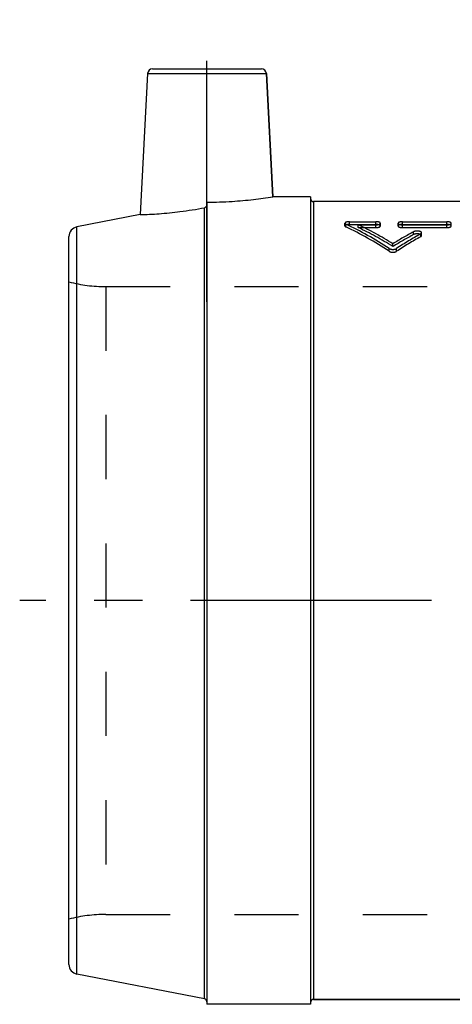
# Model space of a CAD drawing. Header units: millimetres. Extents: x 440 to 560, y 448 to 552.
# Tile 1 of 2: x 440 to 484, y 453 to 552. Entities that reach past the tile are written whole.
import ezdxf

# ---------------------------------------------------------------- set-up
doc = ezdxf.new("R2010")
doc.units = ezdxf.units.MM
doc.header["$LTSCALE"] = 65.185185
doc.linetypes.add('CENTER', pattern=[0.6, 0.375, -0.075, 0.075, -0.075])
doc.linetypes.add('HIDDEN', pattern=[0.2, 0.1, -0.1])
for name, color, linetype in [('ACHSEN_S', 7, 'CONTINUOUS'), ('KOERPER', 7, 'CONTINUOUS'), ('KONST.EL_MIT_GEO', 7, 'CONTINUOUS'), ('L1', 7, 'CONTINUOUS')]:
    doc.layers.add(name, color=color, linetype=linetype)

msp = doc.modelspace()

# ---------------------------------------------------------------- linework, layer by layer
at = {"layer": 'ACHSEN_S', "color": 2, "linetype": 'CENTER'}
msp.add_line((560, 493.512), (440, 493.512), dxfattribs=at)
at = {"layer": 'KOERPER', "color": 7, "linetype": 'Continuous'}
for p, q in [((452.975, 547.014), (452.225, 532.696)), ((465.025, 547.014), (465.68, 534.513)), ((459, 533.96), (459, 452.512)), ((469.5, 534.513), (465.68, 534.513)), ((469.5, 534.513), (469.5, 452.512)), ((458.757, 453.06), (458.757, 533.401)), ((469.8, 453.012), (530.2, 453.012)), ((469.5, 452.512), (459, 452.512))]:
    msp.add_line(p, q, dxfattribs=at)
at = {"layer": 'KOERPER', "color": 8, "linetype": 'HIDDEN'}
for p, q in [((448.745, 525.388), (551.255, 525.388)), ((448.745, 461.637), (499, 461.637))]:
    msp.add_line(p, q, dxfattribs=at)
at = {"layer": 'KOERPER', "color": 7, "linetype": 'Continuous'}
for points, knots in [([(459, 533.96), (459.855, 533.96), (461.435, 534.011), (463.663, 534.213), (465.032, 534.406), (465.68, 534.513)], [0, 0, 0, 0, 0.38229, 0.706267, 1, 1, 1, 1]), ([(452.225, 532.696), (452.863, 532.709), (454.211, 532.773), (456.393, 532.993), (457.929, 533.241), (458.757, 533.401)], [0, 0, 0, 0, 0.29098, 0.615334, 1, 1, 1, 1]), ([(458.757, 533.401), (458.791, 533.407), (458.858, 533.433), (458.937, 533.504), (458.988, 533.597), (459, 533.667), (459, 533.701)], [0, 0, 0, 0, 0.250055, 0.500119, 0.75009, 1, 1, 1, 1])]:
    msp.add_open_spline(points, degree=3, knots=knots, dxfattribs=at)
at = {"layer": 'KONST.EL_MIT_GEO', "color": 7, "linetype": 'Continuous'}
for p, q in [((452.975, 547.014), (465.025, 547.014)), ((453.474, 547.487), (464.526, 547.487)), ((465.68, 534.513), (465.025, 547.014)), ((469.8, 534.013), (469.8, 453.012)), ((530.2, 534.013), (469.8, 534.013)), ((452.225, 532.696), (445.809, 531.448)), ((445.809, 455.577), (445.809, 531.448)), ((445, 456.558), (445, 530.467)), ((458.757, 453.06), (445.809, 455.577)), ((530.2, 453.012), (469.8, 453.012))]:
    msp.add_line(p, q, dxfattribs=at)
at = {"layer": 'KONST.EL_MIT_GEO', "color": 8, "linetype": 'HIDDEN'}
for p, q in [((469.5, 534.312), (469.5, 452.712)), ((459, 533.701), (459, 452.765)), ((473.449, 531.689), (473.449, 531.972)), ((473.449, 531.972), (476.143, 531.972)), ((476.143, 531.689), (476.143, 531.972)), ((478.838, 531.689), (478.838, 531.972)), ((478.838, 531.972), (483.328, 531.972)), ((483.328, 531.689), (483.328, 531.972)), ((473, 531.537), (473, 531.82)), ((473.089, 531.444), (473.089, 531.727)), ((473.449, 531.689), (476.143, 531.689)), ((474.345, 531.38), (474.345, 531.663)), ((474.345, 531.663), (476.143, 531.663)), ((474.345, 531.38), (476.143, 531.38)), ((476.143, 531.38), (476.143, 531.663)), ((476.592, 531.537), (476.592, 531.82)), ((478.389, 531.537), (478.389, 531.82)), ((478.838, 531.689), (483.328, 531.689)), ((478.838, 531.38), (478.838, 531.663)), ((478.838, 531.663), (483.328, 531.663)), ((478.838, 531.38), (483.328, 531.38)), ((479.966, 530.667), (479.966, 530.951)), ((483.328, 531.38), (483.328, 531.663)), ((483.777, 531.537), (483.777, 531.82)), ((480.686, 530.45), (480.686, 530.733)), ((480.775, 530.559), (480.775, 530.843)), ((477.497, 528.968), (477.497, 529.254)), ((477.863, 529.451), (477.863, 529.736)), ((478.228, 528.968), (478.228, 529.254)), ((448.745, 525.388), (448.745, 461.637)), ((448.745, 525.388), (551.255, 525.388)), ((448.745, 461.637), (499, 461.637))]:
    msp.add_line(p, q, dxfattribs=at)
at = {"layer": 'KONST.EL_MIT_GEO', "color": 7, "linetype": 'Continuous'}
for centre, radius, start, end in [((453.474, 546.987), 0.5, 90, 177), ((464.526, 546.987), 0.5, 3, 90), ((469.8, 534.312), 0.3, 180, 270), ((446, 530.467), 1, 101, 180), ((446, 456.558), 1, 180, 259), ((458.7, 452.765), 0.3, 0, 79), ((469.8, 452.712), 0.3, 90, 177.27273)]:
    msp.add_arc(centre, radius, start, end, dxfattribs=at)
at = {"layer": 'KONST.EL_MIT_GEO', "color": 8, "linetype": 'HIDDEN'}
for centre, radius, start, end in [((448.745, 540.388), 15, 255.54255, 270), ((448.745, 446.637), 15, 90, 104.45745), ((469.8, 452.712), 0.3, 177.27273, 180)]:
    msp.add_arc(centre, radius, start, end, dxfattribs=at)
for centre, major_axis, start_param, end_param in [((472.553, 493.512), (-17.665, 39.237), -0.780965, -0.635665), ((472.553, 493.512), (-17.536, 38.948), -0.782183, -0.635796), ((473.674, 493.512), (-17.665, 39.237), -0.7559, -0.640084), ((473.674, 493.512), (-17.536, 38.948), -0.756927, -0.640248), ((482.051, 493.512), (17.665, 39.237), 0.686512, 0.7559), ((482.051, 493.512), (17.536, 38.948), 0.68702, 0.756927), ((483.172, 493.512), (17.665, 39.237), 0.699726, 0.780965), ((483.172, 493.512), (17.536, 38.948), 0.700332, 0.782183)]:
    msp.add_ellipse(centre, major_axis=major_axis, ratio=0.633233, start_param=start_param, end_param=end_param, dxfattribs=at)
for points, knots in [([(473.449, 531.972), (473.392, 531.972), (473.308, 531.967), (473.202, 531.949), (473.134, 531.93), (473.078, 531.908), (473.036, 531.883), (473.008, 531.854), (473, 531.83), (473, 531.82)], [0, 0, 0, 0, 0.343791, 0.501231, 0.642142, 0.762684, 0.8608, 0.937567, 1, 1, 1, 1]), ([(476.592, 531.82), (476.592, 531.83), (476.585, 531.854), (476.557, 531.883), (476.514, 531.908), (476.458, 531.93), (476.39, 531.949), (476.285, 531.967), (476.201, 531.972), (476.143, 531.972)], [0, 0, 0, 0, 0.062432, 0.1392, 0.237314, 0.357856, 0.498768, 0.656208, 1, 1, 1, 1]), ([(478.838, 531.972), (478.78, 531.972), (478.696, 531.967), (478.591, 531.949), (478.523, 531.93), (478.467, 531.908), (478.425, 531.883), (478.396, 531.854), (478.389, 531.83), (478.389, 531.82)], [0, 0, 0, 0, 0.343792, 0.501232, 0.642144, 0.762686, 0.8608, 0.937568, 1, 1, 1, 1]), ([(483.777, 531.82), (483.777, 531.83), (483.77, 531.854), (483.741, 531.883), (483.699, 531.908), (483.643, 531.93), (483.575, 531.949), (483.47, 531.967), (483.386, 531.972), (483.328, 531.972)], [0, 0, 0, 0, 0.062432, 0.1392, 0.237314, 0.357856, 0.498768, 0.656208, 1, 1, 1, 1]), ([(473, 531.82), (473, 531.812), (473.006, 531.787), (473.038, 531.754), (473.07, 531.736), (473.089, 531.727)], [0, 0, 0, 0, 0.188249, 0.534464, 1, 1, 1, 1]), ([(473.449, 531.689), (473.392, 531.689), (473.308, 531.684), (473.202, 531.666), (473.134, 531.648), (473.078, 531.625), (473.036, 531.6), (473.008, 531.571), (473, 531.548), (473, 531.537)], [0, 0, 0, 0, 0.343783, 0.501219, 0.642128, 0.762668, 0.860784, 0.937557, 1, 1, 1, 1]), ([(473, 531.537), (473, 531.529), (473.006, 531.505), (473.038, 531.471), (473.07, 531.453), (473.089, 531.444)], [0, 0, 0, 0, 0.188265, 0.534489, 1, 1, 1, 1]), ([(476.143, 531.663), (476.201, 531.663), (476.285, 531.669), (476.39, 531.688), (476.458, 531.707), (476.514, 531.73), (476.557, 531.757), (476.585, 531.786), (476.592, 531.81), (476.592, 531.82)], [0, 0, 0, 0, 0.342716, 0.499886, 0.64079, 0.761598, 0.860185, 0.937441, 1, 1, 1, 1]), ([(476.592, 531.537), (476.592, 531.548), (476.585, 531.571), (476.557, 531.6), (476.514, 531.625), (476.458, 531.648), (476.39, 531.666), (476.285, 531.684), (476.201, 531.689), (476.143, 531.689)], [0, 0, 0, 0, 0.062443, 0.139215, 0.23733, 0.357871, 0.498779, 0.656216, 1, 1, 1, 1]), ([(476.143, 531.38), (476.201, 531.38), (476.285, 531.386), (476.39, 531.405), (476.458, 531.424), (476.514, 531.448), (476.557, 531.474), (476.585, 531.503), (476.592, 531.527), (476.592, 531.537)], [0, 0, 0, 0, 0.3427, 0.499864, 0.640765, 0.761573, 0.860165, 0.93743, 1, 1, 1, 1]), ([(478.389, 531.82), (478.389, 531.81), (478.396, 531.786), (478.425, 531.757), (478.467, 531.73), (478.523, 531.707), (478.591, 531.688), (478.696, 531.669), (478.78, 531.663), (478.838, 531.663)], [0, 0, 0, 0, 0.062559, 0.139815, 0.238402, 0.35921, 0.500114, 0.657284, 1, 1, 1, 1]), ([(478.838, 531.689), (478.78, 531.689), (478.696, 531.684), (478.591, 531.666), (478.523, 531.648), (478.467, 531.625), (478.425, 531.6), (478.396, 531.571), (478.389, 531.548), (478.389, 531.537)], [0, 0, 0, 0, 0.343784, 0.501221, 0.642129, 0.76267, 0.860785, 0.937557, 1, 1, 1, 1]), ([(478.389, 531.537), (478.389, 531.527), (478.396, 531.503), (478.425, 531.474), (478.467, 531.448), (478.523, 531.424), (478.591, 531.405), (478.696, 531.386), (478.78, 531.38), (478.838, 531.38)], [0, 0, 0, 0, 0.06257, 0.139835, 0.238427, 0.359235, 0.500136, 0.6573, 1, 1, 1, 1]), ([(480.775, 530.843), (480.775, 530.852), (480.771, 530.873), (480.753, 530.901), (480.726, 530.927), (480.673, 530.96), (480.586, 530.993), (480.465, 531.017), (480.33, 531.025), (480.195, 531.017), (480.072, 530.995), (479.998, 530.968), (479.966, 530.951)], [0, 0, 0, 0, 0.032397, 0.068336, 0.110303, 0.159439, 0.279039, 0.422133, 0.57825, 0.734734, 0.87887, 1, 1, 1, 1]), ([(483.328, 531.663), (483.386, 531.663), (483.47, 531.669), (483.575, 531.688), (483.643, 531.707), (483.699, 531.73), (483.741, 531.757), (483.77, 531.786), (483.777, 531.81), (483.777, 531.82)], [0, 0, 0, 0, 0.342716, 0.499886, 0.64079, 0.761598, 0.860185, 0.937441, 1, 1, 1, 1]), ([(483.777, 531.537), (483.777, 531.548), (483.77, 531.571), (483.741, 531.6), (483.699, 531.625), (483.643, 531.648), (483.575, 531.666), (483.47, 531.684), (483.386, 531.689), (483.328, 531.689)], [0, 0, 0, 0, 0.062443, 0.139215, 0.23733, 0.357871, 0.498779, 0.656216, 1, 1, 1, 1]), ([(483.328, 531.38), (483.386, 531.38), (483.47, 531.386), (483.575, 531.405), (483.643, 531.424), (483.699, 531.448), (483.741, 531.474), (483.77, 531.503), (483.777, 531.527), (483.777, 531.537)], [0, 0, 0, 0, 0.3427, 0.499864, 0.640765, 0.761573, 0.860165, 0.93743, 1, 1, 1, 1]), ([(480.775, 530.559), (480.775, 530.569), (480.771, 530.589), (480.753, 530.617), (480.726, 530.643), (480.673, 530.677), (480.586, 530.709), (480.465, 530.733), (480.33, 530.742), (480.195, 530.734), (480.072, 530.711), (479.998, 530.684), (479.966, 530.667)], [0, 0, 0, 0, 0.032431, 0.068396, 0.110381, 0.159526, 0.279124, 0.4222, 0.578293, 0.734754, 0.878872, 1, 1, 1, 1]), ([(480.686, 530.733), (480.699, 530.741), (480.723, 530.756), (480.752, 530.783), (480.771, 530.812), (480.775, 530.833), (480.775, 530.843)], [0, 0, 0, 0, 0.309929, 0.574199, 0.79919, 1, 1, 1, 1]), ([(480.686, 530.45), (480.699, 530.457), (480.723, 530.472), (480.752, 530.499), (480.771, 530.528), (480.775, 530.549), (480.775, 530.559)], [0, 0, 0, 0, 0.309818, 0.574055, 0.799093, 1, 1, 1, 1]), ([(477.497, 529.254), (477.52, 529.24), (477.572, 529.213), (477.693, 529.175), (477.863, 529.157), (478.032, 529.175), (478.153, 529.213), (478.206, 529.24), (478.228, 529.254)], [0, 0, 0, 0, 0.10709, 0.228983, 0.5, 0.771017, 0.89291, 1, 1, 1, 1]), ([(477.497, 528.968), (477.52, 528.953), (477.572, 528.927), (477.693, 528.888), (477.863, 528.87), (478.032, 528.888), (478.153, 528.927), (478.206, 528.953), (478.228, 528.968)], [0, 0, 0, 0, 0.107119, 0.229014, 0.5, 0.770986, 0.892881, 1, 1, 1, 1])]:
    msp.add_open_spline(points, degree=3, knots=knots, dxfattribs=at)
at = {"layer": 'L1', "color": 2, "linetype": 'CENTER'}
msp.add_line((459, 523.85), (459, 552.487), dxfattribs=at)

doc.saveas('drawing.dxf')
